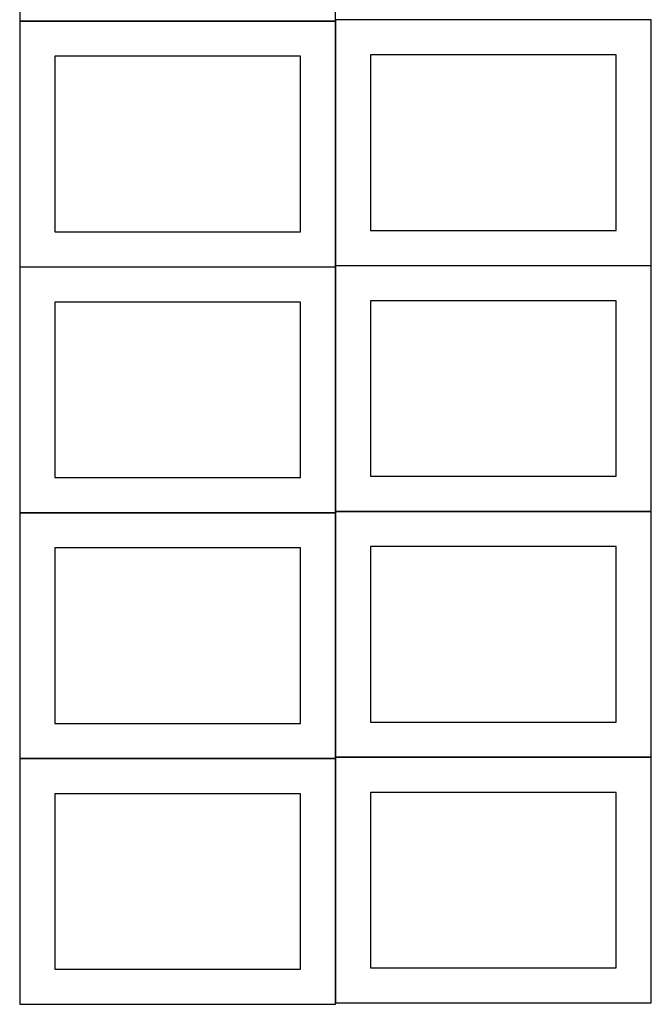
# Model space of a CAD drawing. Header units: millimetres. Extents: x 7 to 1493, y 7 to 2993.
# Tile 1 of 15: x 8 to 908, y 7 to 1410. Entities that reach past the tile are written whole.
import ezdxf

# ---------------------------------------------------------------- set-up
doc = ezdxf.new("R2010")
doc.units = ezdxf.units.MM
doc.layers.add('COMMON', color=5, linetype='CONTINUOUS', true_color=0x0000ff)
doc.layers.add('CUT', color=7, linetype='CONTINUOUS', true_color=0x000000)

msp = doc.modelspace()

# ---------------------------------------------------------------- linework, layer by layer
at = {"layer": 'COMMON'}
for p, q in [((457.849575, 1407.95754), (7.849575, 1407.95754)), ((457.949576, 1059.774326), (457.949576, 1407.857539)), ((7.849575, 1057.757538), (457.849575, 1057.757538)), ((457.949576, 709.574325), (457.949576, 1057.657538)), ((458.049576, 1059.674325), (908.049576, 1059.674325)), ((457.849575, 707.557538), (7.849575, 707.557538)), ((457.949576, 359.374324), (457.949576, 707.457537)), ((908.049576, 709.474325), (458.049576, 709.474325)), ((457.849575, 357.357537), (7.849575, 357.357537)), ((457.949576, 9.174323), (457.949576, 357.257536)), ((908.049576, 359.274324), (458.049576, 359.274324))]:
    msp.add_line(p, q, dxfattribs=at)
at = {"layer": 'CUT'}
for p, q in [((7.849575, 1758.05754), (7.849575, 1408.05754)), ((457.849575, 1408.05754), (457.849575, 1758.05754)), ((7.849575, 1408.05754), (457.849575, 1408.05754)), ((457.849575, 1407.857539), (7.849575, 1407.857539)), ((7.849575, 1407.857539), (7.849575, 1057.857539)), ((457.849575, 1057.857539), (457.849575, 1407.857539)), ((908.049576, 1409.774326), (458.049576, 1409.774326)), ((458.049576, 1409.774326), (458.049576, 1059.774326)), ((908.049576, 1059.774326), (908.049576, 1409.774326)), ((407.849575, 1357.857539), (57.849575, 1357.857539)), ((57.849575, 1357.857539), (57.849575, 1107.857539)), ((407.849575, 1107.857539), (407.849575, 1357.857539)), ((858.049576, 1359.774326), (508.049576, 1359.774326)), ((508.049576, 1359.774326), (508.049576, 1109.774326)), ((858.049576, 1109.774326), (858.049576, 1359.774326)), ((508.049576, 1109.774326), (858.049576, 1109.774326)), ((57.849575, 1107.857539), (407.849575, 1107.857539)), ((7.849575, 1057.857539), (457.849575, 1057.857539)), ((457.849575, 1057.657538), (7.849575, 1057.657538)), ((7.849575, 1057.657538), (7.849575, 707.657538)), ((457.849575, 707.657538), (457.849575, 1057.657538)), ((458.049576, 1059.774326), (908.049576, 1059.774326)), ((908.049576, 1059.574325), (458.049576, 1059.574325)), ((458.049576, 1059.574325), (458.049576, 709.574325)), ((908.049576, 709.574325), (908.049576, 1059.574325)), ((407.849575, 1007.657538), (57.849575, 1007.657538)), ((57.849575, 1007.657538), (57.849575, 757.657538)), ((407.849575, 757.657538), (407.849575, 1007.657538)), ((858.049576, 1009.574325), (508.049576, 1009.574325)), ((508.049576, 1009.574325), (508.049576, 759.574325)), ((858.049576, 759.574325), (858.049576, 1009.574325)), ((57.849575, 757.657538), (407.849575, 757.657538)), ((508.049576, 759.574325), (858.049576, 759.574325)), ((7.849575, 707.657538), (457.849575, 707.657538)), ((457.849575, 707.457537), (7.849575, 707.457537)), ((7.849575, 707.457537), (7.849575, 357.457537)), ((457.849575, 357.457537), (457.849575, 707.457537)), ((458.049576, 709.574325), (908.049576, 709.574325)), ((908.049576, 709.374324), (458.049576, 709.374324)), ((458.049576, 709.374324), (458.049576, 359.374324)), ((908.049576, 359.374324), (908.049576, 709.374324)), ((858.049576, 659.374324), (508.049576, 659.374324)), ((508.049576, 659.374324), (508.049576, 409.374324)), ((858.049576, 409.374324), (858.049576, 659.374324)), ((407.849575, 657.457537), (57.849575, 657.457537)), ((57.849575, 657.457537), (57.849575, 407.457537)), ((407.849575, 407.457537), (407.849575, 657.457537)), ((57.849575, 407.457537), (407.849575, 407.457537)), ((508.049576, 409.374324), (858.049576, 409.374324)), ((7.849575, 357.457537), (457.849575, 357.457537)), ((457.849575, 357.257536), (7.849575, 357.257536)), ((7.849575, 357.257536), (7.849575, 7.257536)), ((457.849575, 7.257536), (457.849575, 357.257536)), ((458.049576, 359.374324), (908.049576, 359.374324)), ((908.049576, 359.174323), (458.049576, 359.174323)), ((458.049576, 359.174323), (458.049576, 9.174323)), ((908.049576, 9.174323), (908.049576, 359.174323)), ((858.049576, 309.174323), (508.049576, 309.174323)), ((508.049576, 309.174323), (508.049576, 59.174323)), ((858.049576, 59.174323), (858.049576, 309.174323)), ((407.849575, 307.257536), (57.849575, 307.257536)), ((57.849575, 307.257536), (57.849575, 57.257536)), ((407.849575, 57.257536), (407.849575, 307.257536)), ((57.849575, 57.257536), (407.849575, 57.257536)), ((508.049576, 59.174323), (858.049576, 59.174323)), ((7.849575, 7.257536), (457.849575, 7.257536)), ((458.049576, 9.174323), (908.049576, 9.174323))]:
    msp.add_line(p, q, dxfattribs=at)

doc.saveas('drawing.dxf')
